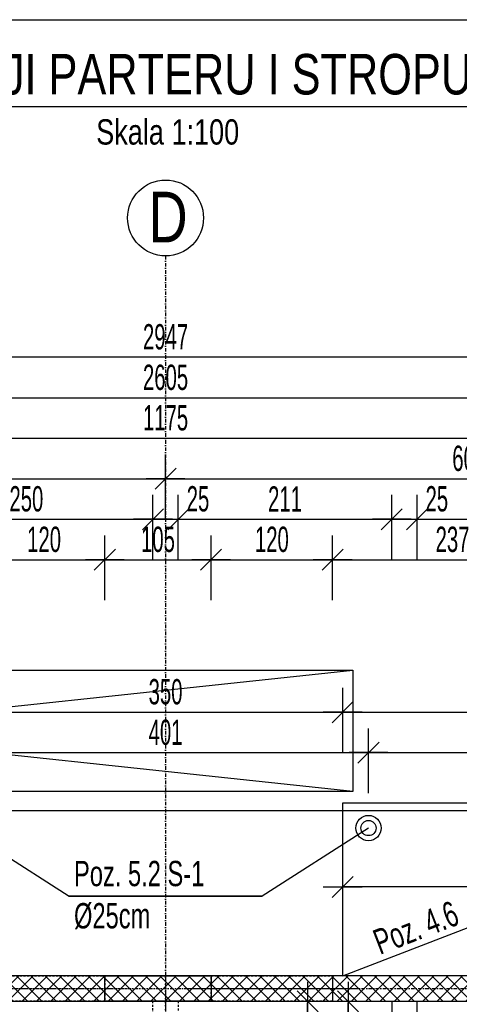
# Model space of a CAD drawing. Header units: millimetres. Extents: x -6373 to 10868, y -2819 to 2013.
# Tile 24 of 67: x -4474 to -4040, y 1041 to 2013. Entities that reach past the tile are written whole.
import ezdxf
from ezdxf.enums import TextEntityAlignment as Align

# ---------------------------------------------------------------- set-up
doc = ezdxf.new("R2010")
doc.units = ezdxf.units.MM
doc.header["$LTSCALE"] = 10
doc.linetypes.add('MO', pattern=[0.7, 0.35, -0.17, 0.01, -0.17])
doc.linetypes.add('MP', pattern=[0.36, 0.2, -0.16])
doc.layers.add('BA_obw', color=230, linetype='Continuous', plot=False)
for name, color, linetype in [('BA_szr', 1, 'Continuous'), ('BA_txs', 2, 'Continuous'), ('BA_wym', 1, 'Continuous'), ('BD_lpm', 1, 'MP'), ('BD_osm', 1, 'MO'), ('BD_txs', 2, 'Continuous'), ('BD_wic', 1, 'Continuous'), ('BD_wig', 3, 'Continuous'), ('BD_wis', 2, 'Continuous'), ('BZ_odn', 1, 'Continuous'), ('BZ_sym', 7, 'Continuous'), ('BZ_txg', 3, 'Continuous'), ('BZ_txs', 2, 'Continuous')]:
    doc.layers.add(name, color=color, linetype=linetype)
doc.styles.add('BIKTG', font='bikromsw.shx', dxfattribs={"width": 0.8})
doc.styles.add('BIKTS', font='bikromsw.shx', dxfattribs={"width": 0.8})
doc.styles.add('BIKWYM', font='bikromsw.shx', dxfattribs={"width": 0.6})
doc.dimstyles.new('BA_KR_100_cm', dxfattribs={"dimtxt": 25, "dimasz": 1.666667, "dimexe": 24, "dimexo": 0, "dimgap": 0, "dimtad": 0, "dimdec": 1, "dimrnd": 0.5, "dimzin": 9, "dimdsep": 46, "dimtxsty": 'BIKWYM', "dimblk": 'WYM-KR', "dimcen": 0, "dimdle": 20, "dimclrd": 256, "dimclre": 256, "dimclrt": 2, "dimadec": 0, "dimazin": 0, "dimtfac": 0.033333, "dimtdec": 1, "dimtmove": 0, "dimatfit": 3, "dimldrblk": 'WYM-KR', "dimfxl": 25, "dimfxlon": 1, "dimtvp": 0.8, "dimtolj": 1, "dimarcsym": 0})
doc.dimstyles.new('BZ_ST_100_cm', dxfattribs={"dimtxt": 25, "dimasz": 1.666667, "dimexe": 24, "dimexo": 0, "dimgap": 0, "dimtad": 0, "dimdec": 1, "dimrnd": 0.5, "dimdsep": 46, "dimtxsty": 'BIKWYM', "dimblk": 'WYM-ST', "dimcen": 0, "dimdle": 20, "dimclrd": 256, "dimclre": 256, "dimclrt": 7, "dimadec": 0, "dimazin": 0, "dimtfac": 0.033333, "dimtdec": 1, "dimtix": 1, "dimtmove": 2, "dimatfit": 3, "dimldrblk": 'WYM-ST', "dimfxl": 25, "dimfxlon": 1, "dimtvp": 0.8, "dimtolj": 1, "dimtzin": 0, "dimarcsym": 0})

# ---------------------------------------------------------------- blocks, each defined once
blk = doc.blocks.new('eoprz')
blk = doc.blocks.new('WYM-KR')
at = {"color": 7, "linetype": 'ByBlock'}
blk.add_line((6.24, 6.24), (-6.24, -6.24), dxfattribs=at)
at = {"linetype": 'ByBlock'}
blk.add_line((11.52, 0), (-11.52, 0), dxfattribs=at)
blk = doc.blocks.new('*D211')
at = {"layer": 'BA_wym', "lineweight": -2}
for p, q in [((-4214.62, 1043.85), (-4165.62, 1043.85)), ((-4189.62, 766.52), (-4189.62, 1042.19)), ((-4214.62, 764.85), (-4165.62, 764.85))]:
    blk.add_line(p, q, dxfattribs=at)
at = {"layer": 'Defpoints', "color": 0}
for p in [(-4229.62, 1043.85), (-4189.62, 1043.85), (-4317.41, 764.85)]:
    blk.add_point(p, dxfattribs=at)
at = {"layer": 'BA_wym', "lineweight": -2, "xscale": 1.666666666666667, "yscale": 1.666666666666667, "zscale": 1.666666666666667}
for p, rotation in [((-4189.62, 1043.85), 90), ((-4189.62, 764.85), 270)]:
    blk.add_blockref('WYM-KR', p, dxfattribs=dict(at, rotation=rotation))
at = {"layer": 'BA_wym', "color": 2, "insert": (-4209.62, 904.35), "char_height": 25, "attachment_point": 5, "rotation": 90, "style": 'BIKWYM'}
blk.add_mtext('\\A1;279', dxfattribs=at)
blk = doc.blocks.new('WYM-ST')
blk.add_hatch(color=256).paths.add_polyline_path([(-13, 2.88), (0, 0), (-13, -2.88)])
blk.add_lwpolyline([(0, 0), (-13, 2.88), (-13, -2.88), (0, 0)])
blk = doc.blocks.new('*D299')
at = {"layer": 'BA_wym', "lineweight": -2}
for p, q in [((-4509.91, 1439.85), (-4509.91, 1503.85)), ((-4389.91, 1439.85), (-4389.91, 1503.85)), ((-4508.25, 1479.85), (-4391.58, 1479.85))]:
    blk.add_line(p, q, dxfattribs=at)
at = {"layer": 'Defpoints', "color": 0}
for p in [(-4389.91, 1479.85), (-4509.91, 1068.85), (-4389.91, 1068.85)]:
    blk.add_point(p, dxfattribs=at)
at = {"layer": 'BA_wym', "lineweight": -2, "xscale": 1.666666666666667, "yscale": 1.666666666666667, "zscale": 1.666666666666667, "rotation": 180}
blk.add_blockref('WYM-KR', (-4509.91, 1479.85), dxfattribs=at)
at = {"layer": 'BA_wym', "lineweight": -2, "xscale": 1.666666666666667, "yscale": 1.666666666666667, "zscale": 1.666666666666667}
blk.add_blockref('WYM-KR', (-4389.91, 1479.85), dxfattribs=at)
at = {"layer": 'BA_wym', "color": 2, "insert": (-4449.91, 1499.85), "char_height": 25, "attachment_point": 5, "style": 'BIKWYM'}
blk.add_mtext('\\A1;120', dxfattribs=at)
blk = doc.blocks.new('*D300')
at = {"layer": 'BA_wym', "lineweight": -2}
for p, q in [((-4389.91, 1439.85), (-4389.91, 1503.85)), ((-4284.88, 1439.85), (-4284.88, 1503.85)), ((-4388.25, 1479.85), (-4286.54, 1479.85))]:
    blk.add_line(p, q, dxfattribs=at)
at = {"layer": 'Defpoints', "color": 0}
for p in [(-4284.88, 1479.85), (-4389.91, 1068.85), (-4284.88, 1068.85)]:
    blk.add_point(p, dxfattribs=at)
at = {"layer": 'BA_wym', "lineweight": -2, "xscale": 1.666666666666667, "yscale": 1.666666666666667, "zscale": 1.666666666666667, "rotation": 180}
blk.add_blockref('WYM-KR', (-4389.91, 1479.85), dxfattribs=at)
at = {"layer": 'BA_wym', "lineweight": -2, "xscale": 1.666666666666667, "yscale": 1.666666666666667, "zscale": 1.666666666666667}
blk.add_blockref('WYM-KR', (-4284.88, 1479.85), dxfattribs=at)
at = {"layer": 'BA_wym', "color": 2, "insert": (-4337.39, 1499.85), "char_height": 25, "attachment_point": 5, "style": 'BIKWYM'}
blk.add_mtext('\\A1;105', dxfattribs=at)
blk = doc.blocks.new('*D301')
at = {"layer": 'BA_wym', "lineweight": -2}
for p, q in [((-4284.88, 1439.85), (-4284.88, 1503.85)), ((-4164.88, 1439.85), (-4164.88, 1503.85)), ((-4283.21, 1479.85), (-4166.54, 1479.85))]:
    blk.add_line(p, q, dxfattribs=at)
at = {"layer": 'Defpoints', "color": 0}
for p in [(-4164.88, 1479.85), (-4284.88, 1068.85), (-4164.88, 1068.85)]:
    blk.add_point(p, dxfattribs=at)
at = {"layer": 'BA_wym', "lineweight": -2, "xscale": 1.666666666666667, "yscale": 1.666666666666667, "zscale": 1.666666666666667, "rotation": 180}
blk.add_blockref('WYM-KR', (-4284.88, 1479.85), dxfattribs=at)
at = {"layer": 'BA_wym', "lineweight": -2, "xscale": 1.666666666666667, "yscale": 1.666666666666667, "zscale": 1.666666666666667}
blk.add_blockref('WYM-KR', (-4164.88, 1479.85), dxfattribs=at)
at = {"layer": 'BA_wym', "color": 2, "insert": (-4224.88, 1499.85), "char_height": 25, "attachment_point": 5, "style": 'BIKWYM'}
blk.add_mtext('\\A1;120', dxfattribs=at)
blk = doc.blocks.new('*D302')
at = {"layer": 'BA_wym', "lineweight": -2}
for p, q in [((-4164.88, 1439.85), (-4164.88, 1503.85)), ((-3927.91, 1439.85), (-3927.91, 1503.85)), ((-4163.21, 1479.85), (-3929.58, 1479.85))]:
    blk.add_line(p, q, dxfattribs=at)
at = {"layer": 'Defpoints', "color": 0}
for p in [(-3927.91, 1479.85), (-4164.88, 1068.85), (-3927.91, 1068.85)]:
    blk.add_point(p, dxfattribs=at)
at = {"layer": 'BA_wym', "lineweight": -2, "xscale": 1.666666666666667, "yscale": 1.666666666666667, "zscale": 1.666666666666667, "rotation": 180}
blk.add_blockref('WYM-KR', (-4164.88, 1479.85), dxfattribs=at)
at = {"layer": 'BA_wym', "lineweight": -2, "xscale": 1.666666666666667, "yscale": 1.666666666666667, "zscale": 1.666666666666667}
blk.add_blockref('WYM-KR', (-3927.91, 1479.85), dxfattribs=at)
at = {"layer": 'BA_wym', "color": 2, "insert": (-4046.39, 1499.85), "char_height": 25, "attachment_point": 5, "style": 'BIKWYM'}
blk.add_mtext('\\A1;237', dxfattribs=at)
blk = doc.blocks.new('*D317')
at = {"layer": 'BA_wym', "lineweight": -2}
for p, q in [((-4592.41, 1479.85), (-4592.41, 1543.85)), ((-4342.41, 1479.85), (-4342.41, 1543.85)), ((-4590.75, 1519.85), (-4344.08, 1519.85))]:
    blk.add_line(p, q, dxfattribs=at)
at = {"layer": 'Defpoints', "color": 0}
for p in [(-4342.41, 1519.85), (-4592.41, 1043.85), (-4342.41, 1043.85)]:
    blk.add_point(p, dxfattribs=at)
at = {"layer": 'BA_wym', "lineweight": -2, "xscale": 1.666666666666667, "yscale": 1.666666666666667, "zscale": 1.666666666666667, "rotation": 180}
blk.add_blockref('WYM-KR', (-4592.41, 1519.85), dxfattribs=at)
at = {"layer": 'BA_wym', "lineweight": -2, "xscale": 1.666666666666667, "yscale": 1.666666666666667, "zscale": 1.666666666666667}
blk.add_blockref('WYM-KR', (-4342.41, 1519.85), dxfattribs=at)
at = {"layer": 'BA_wym', "color": 2, "insert": (-4467.41, 1539.85), "char_height": 25, "attachment_point": 5, "style": 'BIKWYM'}
blk.add_mtext('\\A1;250', dxfattribs=at)
blk = doc.blocks.new('*D318')
at = {"layer": 'BA_wym', "lineweight": -2}
for p, q in [((-4342.41, 1479.85), (-4342.41, 1543.85)), ((-4317.41, 1479.85), (-4317.41, 1543.85)), ((-4344.08, 1519.85), (-4345.75, 1519.85)), ((-4342.41, 1519.85), (-4317.41, 1519.85)), ((-4315.75, 1519.85), (-4281.7, 1519.85))]:
    blk.add_line(p, q, dxfattribs=at)
at = {"layer": 'Defpoints', "color": 0}
for p in [(-4317.41, 1519.85), (-4342.41, 1043.85), (-4317.41, 1043.85)]:
    blk.add_point(p, dxfattribs=at)
at = {"layer": 'BA_wym', "lineweight": -2, "xscale": 1.666666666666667, "yscale": 1.666666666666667, "zscale": 1.666666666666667}
blk.add_blockref('WYM-KR', (-4342.41, 1519.85), dxfattribs=at)
at = {"layer": 'BA_wym', "lineweight": -2, "xscale": 1.666666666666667, "yscale": 1.666666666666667, "zscale": 1.666666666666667, "rotation": 180}
blk.add_blockref('WYM-KR', (-4317.41, 1519.85), dxfattribs=at)
at = {"layer": 'BA_wym', "color": 2, "insert": (-4297.89, 1539.85), "char_height": 25, "attachment_point": 5, "style": 'BIKWYM'}
blk.add_mtext('\\A1;25', dxfattribs=at)
blk = doc.blocks.new('*D319')
at = {"layer": 'BA_wym', "lineweight": -2}
for p, q in [((-4317.41, 1479.85), (-4317.41, 1543.85)), ((-4106.41, 1479.85), (-4106.41, 1543.85)), ((-4315.75, 1519.85), (-4108.08, 1519.85))]:
    blk.add_line(p, q, dxfattribs=at)
at = {"layer": 'Defpoints', "color": 0}
for p in [(-4106.41, 1519.85), (-4317.41, 1043.85), (-4106.41, 1043.85)]:
    blk.add_point(p, dxfattribs=at)
at = {"layer": 'BA_wym', "lineweight": -2, "xscale": 1.666666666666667, "yscale": 1.666666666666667, "zscale": 1.666666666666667, "rotation": 180}
blk.add_blockref('WYM-KR', (-4317.41, 1519.85), dxfattribs=at)
at = {"layer": 'BA_wym', "lineweight": -2, "xscale": 1.666666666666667, "yscale": 1.666666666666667, "zscale": 1.666666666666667}
blk.add_blockref('WYM-KR', (-4106.41, 1519.85), dxfattribs=at)
at = {"layer": 'BA_wym', "color": 2, "insert": (-4211.91, 1539.85), "char_height": 25, "attachment_point": 5, "style": 'BIKWYM'}
blk.add_mtext('\\A1;211', dxfattribs=at)
blk = doc.blocks.new('*D320')
at = {"layer": 'BA_wym', "lineweight": -2}
for p, q in [((-4106.41, 1479.85), (-4106.41, 1543.85)), ((-4081.41, 1479.85), (-4081.41, 1543.85)), ((-4108.08, 1519.85), (-4109.75, 1519.85)), ((-4106.41, 1519.85), (-4081.41, 1519.85)), ((-4079.75, 1519.85), (-4045.7, 1519.85))]:
    blk.add_line(p, q, dxfattribs=at)
at = {"layer": 'Defpoints', "color": 0}
for p in [(-4081.41, 1519.85), (-4106.41, 1043.85), (-4081.41, 1043.85)]:
    blk.add_point(p, dxfattribs=at)
at = {"layer": 'BA_wym', "lineweight": -2, "xscale": 1.666666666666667, "yscale": 1.666666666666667, "zscale": 1.666666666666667}
blk.add_blockref('WYM-KR', (-4106.41, 1519.85), dxfattribs=at)
at = {"layer": 'BA_wym', "lineweight": -2, "xscale": 1.666666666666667, "yscale": 1.666666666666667, "zscale": 1.666666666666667, "rotation": 180}
blk.add_blockref('WYM-KR', (-4081.41, 1519.85), dxfattribs=at)
at = {"layer": 'BA_wym', "color": 2, "insert": (-4061.89, 1539.85), "char_height": 25, "attachment_point": 5, "style": 'BIKWYM'}
blk.add_mtext('\\A1;25', dxfattribs=at)
blk = doc.blocks.new('*D321')
at = {"layer": 'BA_wym', "lineweight": -2}
for p, q in [((-4081.41, 1479.85), (-4081.41, 1543.85)), ((-3742.41, 1479.85), (-3742.41, 1543.85)), ((-4079.75, 1519.85), (-3744.08, 1519.85))]:
    blk.add_line(p, q, dxfattribs=at)
at = {"layer": 'Defpoints', "color": 0}
for p in [(-3742.41, 1519.85), (-3742.41, 1119.85), (-4081.41, 1043.85)]:
    blk.add_point(p, dxfattribs=at)
at = {"layer": 'BA_wym', "lineweight": -2, "xscale": 1.666666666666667, "yscale": 1.666666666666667, "zscale": 1.666666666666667, "rotation": 180}
blk.add_blockref('WYM-KR', (-4081.41, 1519.85), dxfattribs=at)
at = {"layer": 'BA_wym', "lineweight": -2, "xscale": 1.666666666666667, "yscale": 1.666666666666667, "zscale": 1.666666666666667}
blk.add_blockref('WYM-KR', (-3742.41, 1519.85), dxfattribs=at)
at = {"layer": 'BA_wym', "color": 2, "insert": (-3911.91, 1539.85), "char_height": 25, "attachment_point": 5, "style": 'BIKWYM'}
blk.add_mtext('\\A1;339', dxfattribs=at)
blk = doc.blocks.new('*D328')
at = {"layer": 'BA_wym', "lineweight": -2}
for p, q in [((-4929.91, 1519.85), (-4929.91, 1583.85)), ((-4329.91, 1519.85), (-4329.91, 1583.85)), ((-4928.25, 1559.85), (-4331.58, 1559.85))]:
    blk.add_line(p, q, dxfattribs=at)
at = {"layer": 'Defpoints', "color": 0}
for p in [(-4329.91, 1559.85), (-4929.91, 1119.85), (-4329.91, 1068.85)]:
    blk.add_point(p, dxfattribs=at)
at = {"layer": 'BA_wym', "lineweight": -2, "xscale": 1.666666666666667, "yscale": 1.666666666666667, "zscale": 1.666666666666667, "rotation": 180}
blk.add_blockref('WYM-KR', (-4929.91, 1559.85), dxfattribs=at)
at = {"layer": 'BA_wym', "lineweight": -2, "xscale": 1.666666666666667, "yscale": 1.666666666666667, "zscale": 1.666666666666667}
blk.add_blockref('WYM-KR', (-4329.91, 1559.85), dxfattribs=at)
at = {"layer": 'BA_wym', "color": 2, "insert": (-4629.91, 1579.85), "char_height": 25, "attachment_point": 5, "style": 'BIKWYM'}
blk.add_mtext('\\A1;600', dxfattribs=at)
blk = doc.blocks.new('*D329')
at = {"layer": 'BA_wym', "lineweight": -2}
for p, q in [((-4329.91, 1519.85), (-4329.91, 1583.85)), ((-3729.91, 1519.85), (-3729.91, 1583.85)), ((-4328.25, 1559.85), (-3731.58, 1559.85))]:
    blk.add_line(p, q, dxfattribs=at)
at = {"layer": 'Defpoints', "color": 0}
for p in [(-3729.91, 1559.85), (-4329.91, 1068.85), (-3729.91, 1068.85)]:
    blk.add_point(p, dxfattribs=at)
at = {"layer": 'BA_wym', "lineweight": -2, "xscale": 1.666666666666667, "yscale": 1.666666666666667, "zscale": 1.666666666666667, "rotation": 180}
blk.add_blockref('WYM-KR', (-4329.91, 1559.85), dxfattribs=at)
at = {"layer": 'BA_wym', "lineweight": -2, "xscale": 1.666666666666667, "yscale": 1.666666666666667, "zscale": 1.666666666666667}
blk.add_blockref('WYM-KR', (-3729.91, 1559.85), dxfattribs=at)
at = {"layer": 'BA_wym', "color": 2, "insert": (-4029.91, 1579.85), "char_height": 25, "attachment_point": 5, "style": 'BIKWYM'}
blk.add_mtext('\\A1;600', dxfattribs=at)
blk = doc.blocks.new('*D335')
at = {"layer": 'BA_wym', "lineweight": -2}
for p, q in [((-4917.41, 1559.85), (-4917.41, 1623.85)), ((-3742.41, 1559.85), (-3742.41, 1623.85)), ((-4915.75, 1599.85), (-3744.08, 1599.85))]:
    blk.add_line(p, q, dxfattribs=at)
at = {"layer": 'Defpoints', "color": 0}
for p in [(-3742.41, 1599.85), (-4917.41, 1119.85), (-3742.41, 1119.85)]:
    blk.add_point(p, dxfattribs=at)
at = {"layer": 'BA_wym', "lineweight": -2, "xscale": 1.666666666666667, "yscale": 1.666666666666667, "zscale": 1.666666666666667, "rotation": 180}
blk.add_blockref('WYM-KR', (-4917.41, 1599.85), dxfattribs=at)
at = {"layer": 'BA_wym', "lineweight": -2, "xscale": 1.666666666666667, "yscale": 1.666666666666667, "zscale": 1.666666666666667}
blk.add_blockref('WYM-KR', (-3742.41, 1599.85), dxfattribs=at)
at = {"layer": 'BA_wym', "color": 2, "insert": (-4329.91, 1619.85), "char_height": 25, "attachment_point": 5, "style": 'BIKWYM'}
blk.add_mtext('\\A1;1175', dxfattribs=at)
blk = doc.blocks.new('*D339')
at = {"layer": 'BA_wym', "lineweight": -2}
for p, q in [((-5632.41, 1599.85), (-5632.41, 1663.85)), ((-3027.41, 1599.85), (-3027.41, 1663.85)), ((-5630.75, 1639.85), (-3029.08, 1639.85))]:
    blk.add_line(p, q, dxfattribs=at)
at = {"layer": 'Defpoints', "color": 0}
for p in [(-3027.41, 1639.85), (-3027.41, 1068.85), (-5632.41, 806.35)]:
    blk.add_point(p, dxfattribs=at)
at = {"layer": 'BA_wym', "lineweight": -2, "xscale": 1.666666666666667, "yscale": 1.666666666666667, "zscale": 1.666666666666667, "rotation": 180}
blk.add_blockref('WYM-KR', (-5632.41, 1639.85), dxfattribs=at)
at = {"layer": 'BA_wym', "lineweight": -2, "xscale": 1.666666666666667, "yscale": 1.666666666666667, "zscale": 1.666666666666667}
blk.add_blockref('WYM-KR', (-3027.41, 1639.85), dxfattribs=at)
at = {"layer": 'BA_wym', "color": 2, "insert": (-4329.91, 1659.85), "char_height": 25, "attachment_point": 5, "style": 'BIKWYM'}
blk.add_mtext('\\A1;2605', dxfattribs=at)
blk = doc.blocks.new('*D341')
at = {"layer": 'BA_wym', "lineweight": -2}
for p, q in [((-5803.41, 1639.85), (-5803.41, 1703.85)), ((-2856.41, 1639.85), (-2856.41, 1703.85)), ((-2858.08, 1679.85), (-5801.75, 1679.85))]:
    blk.add_line(p, q, dxfattribs=at)
at = {"layer": 'Defpoints', "color": 0}
for p in [(-5803.41, 1679.85), (-5803.41, 806.35), (-2856.41, 806.35)]:
    blk.add_point(p, dxfattribs=at)
at = {"layer": 'BA_wym', "lineweight": -2, "xscale": 1.666666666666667, "yscale": 1.666666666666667, "zscale": 1.666666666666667, "rotation": 180}
blk.add_blockref('WYM-KR', (-5803.41, 1679.85), dxfattribs=at)
at = {"layer": 'BA_wym', "lineweight": -2, "xscale": 1.666666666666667, "yscale": 1.666666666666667, "zscale": 1.666666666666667}
blk.add_blockref('WYM-KR', (-2856.41, 1679.85), dxfattribs=at)
at = {"layer": 'BA_wym', "color": 2, "insert": (-4329.91, 1699.85), "char_height": 25, "attachment_point": 5, "style": 'BIKWYM'}
blk.add_mtext('\\A1;2947', dxfattribs=at)
blk = doc.blocks.new('*D347')
at = {"layer": 'BA_wym', "lineweight": -2}
for p, q in [((-4530.4, 1249.34), (-4530.4, 1313.34)), ((-4129.42, 1249.34), (-4129.42, 1313.34)), ((-4528.74, 1289.34), (-4131.09, 1289.34))]:
    blk.add_line(p, q, dxfattribs=at)
at = {"layer": 'Defpoints', "color": 0}
for p in [(-4129.42, 1289.34), (-4530.4, 1227.36), (-4129.42, 1227.36)]:
    blk.add_point(p, dxfattribs=at)
at = {"layer": 'BA_wym', "lineweight": -2, "xscale": 1.666666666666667, "yscale": 1.666666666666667, "zscale": 1.666666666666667, "rotation": 180}
blk.add_blockref('WYM-KR', (-4530.4, 1289.34), dxfattribs=at)
at = {"layer": 'BA_wym', "lineweight": -2, "xscale": 1.666666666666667, "yscale": 1.666666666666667, "zscale": 1.666666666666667}
blk.add_blockref('WYM-KR', (-4129.42, 1289.34), dxfattribs=at)
at = {"layer": 'BA_wym', "color": 2, "insert": (-4329.91, 1309.34), "char_height": 25, "attachment_point": 5, "style": 'BIKWYM'}
blk.add_mtext('\\A1;401', dxfattribs=at)
blk = doc.blocks.new('*D348')
at = {"layer": 'BA_wym', "lineweight": -2}
for p, q in [((-4129.42, 1249.34), (-4129.42, 1313.34)), ((-3736.36, 1249.34), (-3736.36, 1313.34)), ((-4127.76, 1289.34), (-3738.03, 1289.34))]:
    blk.add_line(p, q, dxfattribs=at)
at = {"layer": 'Defpoints', "color": 0}
for p in [(-3736.36, 1289.34), (-4129.42, 1227.36), (-3736.36, 1227.35)]:
    blk.add_point(p, dxfattribs=at)
at = {"layer": 'BA_wym', "lineweight": -2, "xscale": 1.666666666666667, "yscale": 1.666666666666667, "zscale": 1.666666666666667, "rotation": 180}
blk.add_blockref('WYM-KR', (-4129.42, 1289.34), dxfattribs=at)
at = {"layer": 'BA_wym', "lineweight": -2, "xscale": 1.666666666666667, "yscale": 1.666666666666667, "zscale": 1.666666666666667}
blk.add_blockref('WYM-KR', (-3736.36, 1289.34), dxfattribs=at)
at = {"layer": 'BA_wym', "color": 2, "insert": (-3932.89, 1309.34), "char_height": 25, "attachment_point": 5, "style": 'BIKWYM'}
blk.add_mtext('\\A1;393', dxfattribs=at)
blk = doc.blocks.new('*D352')
at = {"layer": 'BA_wym', "lineweight": -2}
for p, q in [((-4154.87, 1116.66), (-4154.87, 1180.66)), ((-3742.41, 1119.85), (-3742.41, 1180.66)), ((-3744.08, 1156.66), (-4153.21, 1156.66))]:
    blk.add_line(p, q, dxfattribs=at)
at = {"layer": 'Defpoints', "color": 0}
for p in [(-4154.87, 1156.66), (-3742.41, 1119.85), (-4154.87, 1068.85)]:
    blk.add_point(p, dxfattribs=at)
at = {"layer": 'BA_wym', "lineweight": -2, "xscale": 1.666666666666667, "yscale": 1.666666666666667, "zscale": 1.666666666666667, "rotation": 180}
blk.add_blockref('WYM-KR', (-4154.87, 1156.66), dxfattribs=at)
at = {"layer": 'BA_wym', "lineweight": -2, "xscale": 1.666666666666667, "yscale": 1.666666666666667, "zscale": 1.666666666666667}
blk.add_blockref('WYM-KR', (-3742.41, 1156.66), dxfattribs=at)
at = {"layer": 'BA_wym', "color": 2, "insert": (-3948.64, 1176.66), "char_height": 25, "attachment_point": 5, "style": 'BIKWYM'}
blk.add_mtext('\\A1;412.5', dxfattribs=at)
blk = doc.blocks.new('*D354')
at = {"layer": 'BA_wym', "lineweight": -2}
for p, q in [((-4504.96, 1289.34), (-4504.96, 1353.34)), ((-4154.87, 1289.34), (-4154.87, 1353.34)), ((-4503.3, 1329.34), (-4156.54, 1329.34))]:
    blk.add_line(p, q, dxfattribs=at)
at = {"layer": 'Defpoints', "color": 0}
for p in [(-4154.87, 1329.34), (-4504.96, 1239.85), (-4154.87, 1239.86)]:
    blk.add_point(p, dxfattribs=at)
at = {"layer": 'BA_wym', "lineweight": -2, "xscale": 1.666666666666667, "yscale": 1.666666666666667, "zscale": 1.666666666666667, "rotation": 180}
blk.add_blockref('WYM-KR', (-4504.96, 1329.34), dxfattribs=at)
at = {"layer": 'BA_wym', "lineweight": -2, "xscale": 1.666666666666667, "yscale": 1.666666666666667, "zscale": 1.666666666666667}
blk.add_blockref('WYM-KR', (-4154.87, 1329.34), dxfattribs=at)
at = {"layer": 'BA_wym', "color": 2, "insert": (-4329.92, 1349.34), "char_height": 25, "attachment_point": 5, "style": 'BIKWYM'}
blk.add_mtext('\\A1;350', dxfattribs=at)
blk = doc.blocks.new('*D355')
at = {"layer": 'BA_wym', "lineweight": -2}
for p, q in [((-4154.87, 1289.34), (-4154.87, 1353.34)), ((-3711.41, 1289.34), (-3711.41, 1353.34)), ((-4153.21, 1329.34), (-3713.07, 1329.34))]:
    blk.add_line(p, q, dxfattribs=at)
at = {"layer": 'Defpoints', "color": 0}
for p in [(-3711.41, 1329.34), (-4154.87, 1239.86), (-3711.41, 1239.87)]:
    blk.add_point(p, dxfattribs=at)
at = {"layer": 'BA_wym', "lineweight": -2, "xscale": 1.666666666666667, "yscale": 1.666666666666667, "zscale": 1.666666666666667, "rotation": 180}
blk.add_blockref('WYM-KR', (-4154.87, 1329.34), dxfattribs=at)
at = {"layer": 'BA_wym', "lineweight": -2, "xscale": 1.666666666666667, "yscale": 1.666666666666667, "zscale": 1.666666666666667}
blk.add_blockref('WYM-KR', (-3711.41, 1329.34), dxfattribs=at)
at = {"layer": 'BA_wym', "color": 2, "insert": (-3933.14, 1349.34), "char_height": 25, "attachment_point": 5, "style": 'BIKWYM'}
blk.add_mtext('\\A1;443.5', dxfattribs=at)
blk = doc.blocks.new('*D378')
at = {"layer": 'BA_wym', "lineweight": -2}
for p, q in [((-4174.62, 1043.85), (-4125.62, 1043.85)), ((-4149.62, 616.52), (-4149.62, 1042.19)), ((-4174.62, 614.85), (-4125.62, 614.85))]:
    blk.add_line(p, q, dxfattribs=at)
at = {"layer": 'Defpoints', "color": 0}
for p in [(-4189.62, 1043.85), (-4149.62, 1043.85), (-4189.62, 614.85)]:
    blk.add_point(p, dxfattribs=at)
at = {"layer": 'BA_wym', "lineweight": -2, "xscale": 1.666666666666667, "yscale": 1.666666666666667, "zscale": 1.666666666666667}
for p, rotation in [((-4149.62, 1043.85), 90), ((-4149.62, 614.85), 270)]:
    blk.add_blockref('WYM-KR', p, dxfattribs=dict(at, rotation=rotation))
at = {"layer": 'BA_wym', "color": 2, "insert": (-4169.62, 829.35), "char_height": 25, "attachment_point": 5, "rotation": 90, "style": 'BIKWYM'}
blk.add_mtext('\\A1;429', dxfattribs=at)

msp = doc.modelspace()

# ---------------------------------------------------------------- hatches: boundary and pattern name
at = {"layer": 'BA_szr'}
h = msp.add_hatch(dxfattribs=at)
h.set_pattern_fill('BIK_CIAGLE_SKRZYZOWANE', color=8, scale=100, angle=45, pattern_type=2)
h.set_pattern_definition([(45, (0, 0), (-7.071068, 7.071068), []), (135, (0, 0), (-7.071068, -7.071068), [])])
h.paths.add_polyline_path([(-4942.41, 1043.85), (-4942.41, 1068.85), (-3717.41, 1068.85), (-3717.41, 1043.85)])

# ---------------------------------------------------------------- linework, layer by layer
at = {"layer": 'BA_obw'}
msp.add_lwpolyline([(-6373.12, 2013.17), (-2300.61, 2013.17), (-2300.61, -1536.47), (-6373.12, -1536.47)], close=True, dxfattribs=at)
at = {"layer": 'BD_lpm'}
for points in [[(-4389.91, 1043.85), (-4509.91, 1043.85), (-4509.91, 1068.85), (-4389.91, 1068.85)], [(-4164.88, 1043.85), (-4284.88, 1043.85), (-4284.88, 1068.85), (-4164.88, 1068.85)]]:
    msp.add_lwpolyline(points, close=True, dxfattribs=at)
msp.add_lwpolyline([(-4317.41, 1043.85), (-4317.41, 764.85), (-4342.41, 764.85), (-4342.41, 1043.85), (-4317.41, 1043.85)], dxfattribs=at)
at = {"layer": 'BD_osm', "color": 5}
for p, q in [((-4329.91, 1068.85), (-4329.91, 739.85)), ((-4534.91, 1056.35), (-4364.91, 1056.35)), ((-4309.88, 1056.35), (-4139.88, 1056.35))]:
    msp.add_line(p, q, dxfattribs=at)
at = {"layer": 'BD_osm'}
for points in [[(-4329.91, 1779.85), (-4329.91, -1432.6)], [(-6243.41, 1056.35), (-2416.41, 1056.35)]]:
    msp.add_lwpolyline(points, dxfattribs=at)
at = {"layer": 'BD_wic', "color": 8}
for points in [[(-3711.41, 1119.85), (-3711.41, 1231.9), (-4707.41, 1231.86), (-4707.41, 1379.85), (-4948.41, 1379.85), (-4948.41, 1119.85)], [(-4707.41, 1370.85), (-4144.91, 1370.85), (-4144.91, 1250.85), (-4707.41, 1250.85)], [(-4144.91, 1250.85), (-4707.41, 1310.85), (-4144.91, 1370.85)]]:
    msp.add_lwpolyline(points, dxfattribs=at)
at = {"layer": 'BD_wic'}
for points in [[(-4154.87, 1068.85), (-4154.87, 1239.86), (-3711.41, 1239.87), (-3711.41, 1119.85)], [(-4154.87, 1068.85), (-3711.41, 1239.87)]]:
    msp.add_lwpolyline(points, dxfattribs=at)
for centre, radius in [((-4329.91, 1817.35), 37.5), ((-4129.42, 1214.86), 7.5)]:
    msp.add_circle(centre, radius, dxfattribs=at)
at = {"layer": 'BD_wig'}
msp.add_lwpolyline([(-4284.88, 1043.85), (-4389.91, 1043.85), (-4389.91, 1068.85), (-4284.88, 1068.85)], close=True, dxfattribs=at)
for points in [[(-3927.91, 1068.85), (-4164.88, 1068.85), (-4164.88, 1043.85), (-4106.41, 1043.85), (-4106.41, 614.85)], [(-3742.41, 614.85), (-4081.41, 614.85), (-4081.41, 1043.85), (-3927.91, 1043.85)]]:
    msp.add_lwpolyline(points, dxfattribs=at)
msp.add_circle((-4129.42, 1214.86), 12.5, dxfattribs=at)
at = {"layer": 'BD_wis', "color": 8}
msp.add_lwpolyline([(-4942.41, 1043.85), (-3717.41, 1043.85), (-3717.41, 1068.85), (-4942.41, 1068.85)], close=True, dxfattribs=at)
at = {"layer": 'BZ_txg'}
msp.add_lwpolyline([(-5061.33, 1927.33), (-3592.09, 1927.33)], dxfattribs=at)

# ---------------------------------------------------------------- block references
at = {"layer": 'BZ_sym'}
ref = msp.add_blockref('eoprz', (-4327.8, 1927.33), dxfattribs=at)
ref.add_attrib('Nazwa', 'SCHEMAT KONSTRUKCJI PARTERU I STROPU NAD PARTEREM', dxfattribs={"layer": 'BZ_txg', "height": 40, "style": 'BIKTG', "width": 0.8}).set_placement((-4327.8, 1959.33), align=Align.MIDDLE_CENTER)
ref.add_attrib('Skala', 'Skala 1:100', dxfattribs={"layer": 'BZ_txs', "height": 25, "style": 'BIKTS', "width": 0.8}).set_placement((-4327.8, 1902.33), align=Align.MIDDLE_CENTER)

# ---------------------------------------------------------------- texts
at = {"layer": 'BA_txs', "style": 'BIKTS', "width": 0.7}
msp.add_text('Poz. 4.6', height=25, rotation=21.08732, dxfattribs=at).set_placement((-4118.17, 1089.48))
at = {"layer": 'BD_txs', "style": 'BIKTS', "width": 0.8}
msp.add_text('D', height=50, dxfattribs=at).set_placement((-4346.72, 1793.29))
at = {"layer": 'BZ_txs', "insert": (-4420.37, 1182.47), "char_height": 25, "width": 452.0462, "attachment_point": 1, "style": 'BIKTS'}
msp.add_mtext('{\\W0.7;Poz. 5.2 S-1\\P\\A1;%%C25cm}', dxfattribs=at)

# ---------------------------------------------------------------- dimensions: what is measured, and where the dimension line sits
at = {"layer": 'BA_wym'}
for base, p1, p2, override, picture, middle in [((-5803.41, 1679.85), (-2856.41, 806.35), (-5803.41, 806.35), {"dimatfit": 1, "dimfxl": 40}, '*D341', (-4329.91, 1699.85)), ((-3027.41, 1639.85), (-5632.41, 806.35), (-3027.41, 1068.85), {"dimtmove": 1, "dimatfit": 1, "dimfxl": 40}, '*D339', (-4329.91, 1659.85)), ((-3742.41, 1599.85), (-4917.41, 1119.85), (-3742.41, 1119.85), {"dimtmove": 1, "dimatfit": 1, "dimfxl": 40}, '*D335', (-4329.91, 1619.85)), ((-4329.91, 1559.85), (-4929.91, 1119.85), (-4329.91, 1068.85), {"dimtmove": 1, "dimatfit": 1, "dimfxl": 40}, '*D328', (-4629.91, 1579.85)), ((-3729.91, 1559.85), (-4329.91, 1068.85), (-3729.91, 1068.85), {"dimtmove": 1, "dimatfit": 1, "dimfxl": 40}, '*D329', (-4029.91, 1579.85)), ((-4342.41, 1519.85), (-4592.41, 1043.85), (-4342.41, 1043.85), {"dimtmove": 1, "dimatfit": 1, "dimfxl": 40}, '*D317', (-4467.41, 1539.85)), ((-4317.41, 1519.85), (-4342.41, 1043.85), (-4317.41, 1043.85), {"dimblk": 'WYM-KR', "dimatfit": 1, "dimfxl": 40}, '*D318', (-4297.89, 1539.85)), ((-4106.41, 1519.85), (-4317.41, 1043.85), (-4106.41, 1043.85), {"dimtmove": 1, "dimatfit": 1, "dimfxl": 40}, '*D319', (-4211.91, 1539.85)), ((-4081.41, 1519.85), (-4106.41, 1043.85), (-4081.41, 1043.85), {"dimblk": 'WYM-KR', "dimatfit": 1, "dimfxl": 40}, '*D320', (-4061.89, 1539.85)), ((-3742.41, 1519.85), (-4081.41, 1043.85), (-3742.41, 1119.85), {"dimtmove": 1, "dimatfit": 1, "dimfxl": 40}, '*D321', (-3911.91, 1539.85)), ((-4389.91, 1479.85), (-4509.91, 1068.85), (-4389.91, 1068.85), {"dimtmove": 1, "dimatfit": 1, "dimfxl": 40}, '*D299', (-4449.91, 1499.85)), ((-4284.88, 1479.85), (-4389.91, 1068.85), (-4284.88, 1068.85), {"dimtmove": 1, "dimatfit": 1, "dimfxl": 40}, '*D300', (-4337.39, 1499.85)), ((-4164.88, 1479.85), (-4284.88, 1068.85), (-4164.88, 1068.85), {"dimtmove": 1, "dimatfit": 1, "dimfxl": 40}, '*D301', (-4224.88, 1499.85)), ((-3927.91, 1479.85), (-4164.88, 1068.85), (-3927.91, 1068.85), {"dimtmove": 1, "dimatfit": 1, "dimfxl": 40}, '*D302', (-4046.39, 1499.85)), ((-4154.87, 1329.34), (-4504.96, 1239.85), (-4154.87, 1239.86), {"dimtmove": 1, "dimatfit": 1, "dimfxl": 40}, '*D354', (-4329.92, 1349.34)), ((-3711.41, 1329.34), (-4154.87, 1239.86), (-3711.41, 1239.87), {"dimtmove": 1, "dimatfit": 1, "dimfxl": 40}, '*D355', (-3933.14, 1349.34)), ((-4129.42, 1289.34), (-4530.4, 1227.36), (-4129.42, 1227.36), {"dimtmove": 1, "dimatfit": 1, "dimfxl": 40}, '*D347', (-4329.91, 1309.34)), ((-3736.36, 1289.34), (-4129.42, 1227.36), (-3736.36, 1227.35), {"dimtmove": 1, "dimatfit": 1, "dimfxl": 40}, '*D348', (-3932.89, 1309.34)), ((-4154.87, 1156.66), (-3742.41, 1119.85), (-4154.87, 1068.85), {"dimtmove": 1, "dimatfit": 1, "dimfxl": 40}, '*D352', (-3948.64, 1176.66))]:
    dim = msp.add_linear_dim(base=base, p1=p1, p2=p2, dimstyle='BA_KR_100_cm', override=override, dxfattribs=at)
    dim.commit()
    dim.dimension.update_dxf_attribs({"geometry": picture, "text_midpoint": middle})
for base, p1, p2, picture, middle in [((-4189.62, 1043.85), (-4317.41, 764.85), (-4229.62, 1043.85), '*D211', (-4209.62, 904.35)), ((-4149.62, 1043.85), (-4189.62, 614.85), (-4189.62, 1043.85), '*D378', (-4169.62, 829.35))]:
    dim = msp.add_linear_dim(base=base, p1=p1, p2=p2, angle=90, dimstyle='BA_KR_100_cm', override={"dimatfit": 1}, dxfattribs=at)
    dim.commit()
    dim.dimension.update_dxf_attribs({"geometry": picture, "text_midpoint": middle})

# ---------------------------------------------------------------- leaders
at = {"layer": 'BZ_odn', "has_arrowhead": 0}
for points in [[(-4530.4, 1214.86), (-4425.23, 1147.67), (-4234.59, 1147.67)], [(-4129.42, 1214.86), (-4234.59, 1147.67), (-4425.23, 1147.67)]]:
    msp.add_leader(points, dimstyle='BZ_ST_100_cm', dxfattribs=at)

doc.saveas('drawing.dxf')
